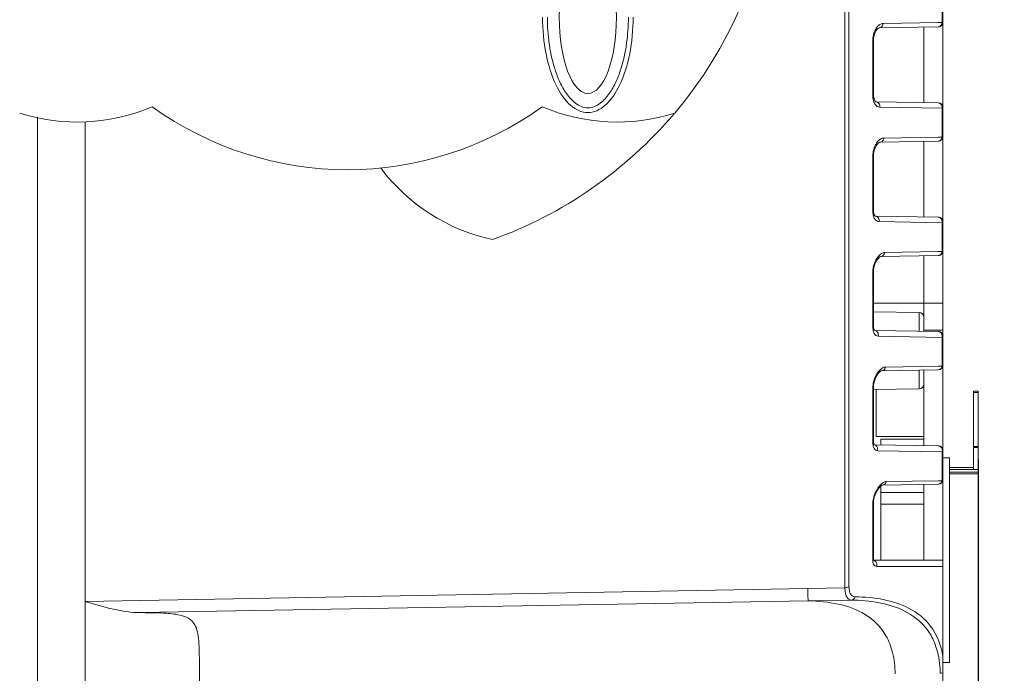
# Model space of a CAD drawing. Header units: millimetres. Extents: x 29170 to 33192, y 579 to 3108.
# Tile 169 of 256: x 32171 to 32274, y 1364 to 1432. Entities that reach past the tile are written whole.
import ezdxf

# ---------------------------------------------------------------- set-up
doc = ezdxf.new("R2010")
doc.units = ezdxf.units.MM
doc.layers.add('细实线', color=7, linetype='Continuous', lineweight=13)
doc.dimstyles.new('ISO-25', dxfattribs={"dimtxt": 15, "dimasz": 14, "dimexe": 3.5, "dimexo": 0, "dimgap": 3.5, "dimtad": 1, "dimtxsty": 'Standard', "dimcen": 2.5, "dimadec": 0, "dimazin": 0, "dimtfac": 1, "dimtmove": 0, "dimatfit": 3, "dimfxl": 1, "dimarcsym": 0})

# ---------------------------------------------------------------- blocks, each defined once
blk = doc.blocks.new('*D68')
at = {"layer": 'Defpoints', "color": 0, "transparency": 16777216}
for p in [(32271.11, 1386.18), (32142.41, 1314.55), (32142.41, 1188.25)]:
    blk.add_point(p, dxfattribs=at)
at = {"layer": '细实线', "color": 0, "lineweight": -2, "transparency": 16777216}
for p, q in [((32271.11, 1386.18), (32271.11, 1184.75)), ((32142.41, 1314.55), (32142.41, 1184.75)), ((32257.11, 1188.25), (32156.41, 1188.25))]:
    blk.add_line(p, q, dxfattribs=at)
at = {"layer": '细实线', "color": 0, "transparency": 16777216}
for points in [[(32156.41, 1190.58), (32156.41, 1185.91), (32142.41, 1188.25)], [(32257.11, 1190.58), (32257.11, 1185.91), (32271.11, 1188.25)]]:
    blk.add_solid(points, dxfattribs=at)
at = {"layer": '细实线', "color": 0, "transparency": 16777216, "insert": (32206.76, 1200.5), "char_height": 15, "attachment_point": 5}
blk.add_mtext('128,7mm', dxfattribs=at)
blk = doc.blocks.new('*D69')
at = {"layer": 'Defpoints', "color": 0, "transparency": 16777216}
for p in [(32224.91, 1684.61), (32172.41, 1311.61), (32379.83, 1311.61)]:
    blk.add_point(p, dxfattribs=at)
at = {"layer": '细实线', "color": 0, "lineweight": -2, "transparency": 16777216}
for p, q in [((32224.91, 1684.61), (32383.33, 1684.61)), ((32379.83, 1670.61), (32379.83, 1325.61)), ((32172.41, 1311.61), (32383.33, 1311.61))]:
    blk.add_line(p, q, dxfattribs=at)
at = {"layer": '细实线', "color": 0, "transparency": 16777216}
for points in [[(32377.5, 1670.61), (32382.17, 1670.61), (32379.83, 1684.61)], [(32377.5, 1325.61), (32382.17, 1325.61), (32379.83, 1311.61)]]:
    blk.add_solid(points, dxfattribs=at)
at = {"layer": '细实线', "color": 0, "transparency": 16777216, "insert": (32368.83, 1498.11), "char_height": 15, "attachment_point": 5, "rotation": 90}
blk.add_mtext('373mm', dxfattribs=at)
blk = doc.blocks.new('*D75')
at = {"layer": 'Defpoints', "color": 0, "transparency": 16777216}
for p in [(32271.11, 1384.69), (32108.93, 1332.06), (32271.11, 1137.5)]:
    blk.add_point(p, dxfattribs=at)
at = {"layer": '细实线', "color": 0, "lineweight": -2, "transparency": 16777216}
for p, q in [((32271.11, 1384.69), (32271.11, 1134)), ((32108.93, 1332.06), (32108.93, 1134)), ((32122.93, 1137.5), (32257.11, 1137.5))]:
    blk.add_line(p, q, dxfattribs=at)
at = {"layer": '细实线', "color": 0, "transparency": 16777216}
for points in [[(32122.93, 1139.84), (32122.93, 1135.17), (32108.93, 1137.5)], [(32257.11, 1139.84), (32257.11, 1135.17), (32271.11, 1137.5)]]:
    blk.add_solid(points, dxfattribs=at)
at = {"layer": '细实线', "color": 0, "transparency": 16777216, "insert": (32190.02, 1148.5), "char_height": 15, "attachment_point": 5}
blk.add_mtext('162.2mm', dxfattribs=at)

msp = doc.modelspace()

# ---------------------------------------------------------------- linework, layer by layer
at = {"layer": '细实线'}
for p, q in [((32257.561, 1372.852), (32257.561, 1435.708)), ((32267.338, 1435.079), (32267.338, 1432.055)), ((32267.414, 1435.114), (32267.414, 1432.096)), ((32257.137, 1372.72), (32257.134, 1434.902)), ((32266.916, 1432.048), (32261.141, 1431.949)), ((32267.338, 1432.055), (32266.916, 1432.048)), ((32267.414, 1423.114), (32267.414, 1432.096)), ((32260.436, 1431.484), (32260.336, 1431.319)), ((32266.923, 1431.596), (32260.726, 1431.488)), ((32260.726, 1431.488), (32260.73, 1431.488)), ((32265.414, 1423.64), (32265.414, 1431.57)), ((32260.137, 1430.233), (32260.061, 1430.191)), ((32260.061, 1430.191), (32260.061, 1424.387)), ((32260.137, 1430.233), (32260.147, 1430.422)), ((32260.137, 1430.233), (32260.137, 1424.44)), ((32260.137, 1424.44), (32260.061, 1424.387)), ((32260.139, 1424.352), (32260.137, 1424.44)), ((32266.923, 1423.614), (32260.39, 1423.728)), ((32260.806, 1423.172), (32267.338, 1423.053)), ((32267.338, 1423.053), (32267.338, 1420.03)), ((32267.414, 1423.114), (32267.414, 1420.096)), ((32172.414, 1422.135), (32172.414, 1311.619)), ((32172.414, 1311.606), (32172.414, 1422.135)), ((32177.414, 1311.605), (32177.414, 1421.633)), ((32266.923, 1419.596), (32260.81, 1419.49)), ((32260.81, 1419.49), (32260.814, 1419.49)), ((32266.916, 1420.022), (32261.226, 1419.927)), ((32265.414, 1411.64), (32265.414, 1419.57)), ((32267.338, 1420.03), (32266.916, 1420.022)), ((32267.414, 1411.114), (32267.414, 1420.096)), ((32260.149, 1418.309), (32260.242, 1418.737)), ((32260.137, 1418.098), (32260.061, 1418.033)), ((32260.061, 1418.033), (32260.061, 1412.229)), ((32260.137, 1418.098), (32260.149, 1418.309)), ((32260.137, 1418.098), (32260.137, 1412.306)), ((32260.137, 1412.306), (32260.061, 1412.229)), ((32260.139, 1412.24), (32260.137, 1412.306)), ((32266.923, 1411.614), (32260.307, 1411.729)), ((32260.722, 1411.15), (32267.338, 1411.028)), ((32267.338, 1411.028), (32267.338, 1408.004)), ((32267.414, 1411.114), (32267.414, 1408.096)), ((32267.414, 1399.114), (32267.414, 1408.096)), ((32266.923, 1407.596), (32260.894, 1407.491)), ((32266.917, 1407.997), (32261.31, 1407.905)), ((32265.414, 1402.605), (32265.414, 1407.57)), ((32267.338, 1408.004), (32266.917, 1407.997)), ((32260.137, 1405.964), (32260.142, 1406.093)), ((32260.142, 1406.093), (32260.21, 1406.49)), ((32260.21, 1406.49), (32260.351, 1406.879)), ((32260.137, 1405.964), (32260.061, 1405.875)), ((32260.061, 1405.875), (32260.061, 1400.071)), ((32260.137, 1405.964), (32260.137, 1400.172)), ((32260.137, 1402.605), (32265.414, 1402.605)), ((32267.414, 1402.605), (32265.414, 1402.605)), ((32265.414, 1402.605), (32265.414, 1399.64)), ((32264.923, 1401.614), (32260.137, 1401.697)), ((32264.923, 1399.649), (32264.923, 1401.614)), ((32260.137, 1400.171), (32260.061, 1400.071)), ((32260.138, 1400.128), (32260.137, 1400.171)), ((32260.223, 1399.731), (32266.923, 1399.614)), ((32260.233, 1399.729), (32260.238, 1399.727)), ((32260.638, 1399.128), (32267.338, 1399.003)), ((32267.414, 1399.759), (32265.414, 1399.759)), ((32267.35, 1399.109), (32267.338, 1399.001)), ((32267.338, 1399.003), (32267.338, 1395.979)), ((32267.414, 1399.114), (32267.414, 1396.096)), ((32266.918, 1395.972), (32261.394, 1395.882)), ((32267.338, 1395.979), (32266.918, 1395.972)), ((32267.414, 1396.096), (32267.414, 1387.114)), ((32260.222, 1394.39), (32260.38, 1394.807)), ((32260.687, 1395.442), (32260.559, 1395.271)), ((32266.923, 1395.596), (32260.979, 1395.493)), ((32264.923, 1393.596), (32264.923, 1395.562)), ((32265.414, 1395.57), (32265.414, 1387.64)), ((32260.137, 1393.83), (32260.061, 1393.717)), ((32260.061, 1393.717), (32260.061, 1387.913)), ((32260.137, 1393.83), (32260.144, 1393.976)), ((32260.137, 1393.83), (32260.137, 1388.037)), ((32260.144, 1393.976), (32260.222, 1394.39)), ((32264.923, 1393.596), (32260.143, 1393.513)), ((32260.414, 1388.605), (32260.414, 1393.518)), ((32270.614, 1393.355), (32271.114, 1393.355)), ((32270.614, 1393.355), (32270.614, 1385.142)), ((32271.114, 1393.201), (32270.614, 1393.201)), ((32271.114, 1393.355), (32271.114, 1384.688)), ((32265.414, 1388.605), (32260.414, 1388.605)), ((32260.137, 1388.037), (32260.061, 1387.913)), ((32260.164, 1387.798), (32260.137, 1388.037)), ((32260.2, 1387.708), (32260.164, 1387.798)), ((32266.923, 1387.614), (32260.199, 1387.731)), ((32260.199, 1387.709), (32260.2, 1387.708)), ((32260.914, 1388.305), (32265.414, 1388.305)), ((32260.914, 1387.718), (32260.914, 1388.304)), ((32271.114, 1387.552), (32270.614, 1387.552)), ((32271.114, 1387.43), (32270.614, 1387.43)), ((32260.555, 1387.105), (32267.338, 1386.977)), ((32267.338, 1386.977), (32267.338, 1383.953)), ((32267.414, 1387.114), (32267.414, 1384.096)), ((32267.414, 1386.355), (32268.114, 1386.355)), ((32268.114, 1386.355), (32268.114, 1364.855)), ((32268.114, 1385.355), (32270.614, 1385.355)), ((32268.114, 1385.142), (32271.114, 1385.142)), ((32268.114, 1384.846), (32271.114, 1384.846)), ((32268.114, 1384.688), (32271.114, 1384.688)), ((32260.914, 1381.479), (32260.914, 1383.404)), ((32266.923, 1383.596), (32261.061, 1383.494)), ((32266.919, 1383.946), (32261.478, 1383.86)), ((32265.414, 1383.57), (32265.414, 1375.605)), ((32267.338, 1383.953), (32266.919, 1383.946)), ((32267.414, 1384.096), (32267.414, 1375.661)), ((32260.219, 1382.228), (32260.374, 1382.65)), ((32265.414, 1382.706), (32260.914, 1382.706)), ((32260.137, 1381.695), (32260.061, 1381.559)), ((32260.061, 1381.559), (32260.061, 1375.617)), ((32260.137, 1381.696), (32260.143, 1381.827)), ((32260.137, 1381.696), (32260.137, 1375.765)), ((32260.143, 1381.827), (32260.219, 1382.228)), ((32260.914, 1381.479), (32265.414, 1381.479)), ((32260.914, 1381.479), (32260.914, 1375.605)), ((32260.137, 1375.765), (32260.061, 1375.617)), ((32260.155, 1375.588), (32260.137, 1375.765)), ((32267.414, 1375.605), (32260.137, 1375.605)), ((32267.414, 1339.292), (32267.414, 1375.605)), ((32260.471, 1374.955), (32267.414, 1374.941)), ((32253.231, 1372.649), (32177.414, 1371.275)), ((32257.137, 1372.72), (32253.231, 1372.649)), ((32253.283, 1371.342), (32183.223, 1370.1)), ((32257.795, 1371.422), (32253.283, 1371.342)), ((32189.414, 1360.107), (32189.414, 1364.998)), ((32267.414, 1364.855), (32268.114, 1364.855))]:
    msp.add_line(p, q, dxfattribs=at)
for points in [[(32260.147, 1430.422), (32260.229, 1430.827), (32260.384, 1431.178)], [(32260.384, 1431.178), (32260.575, 1431.411), (32260.711, 1431.487), (32260.73, 1431.488)], [(32260.39, 1423.728), (32260.365, 1423.735), (32260.287, 1423.814), (32260.19, 1424.032), (32260.139, 1424.352)], [(32260.242, 1418.737), (32260.414, 1419.12), (32260.629, 1419.39), (32260.792, 1419.487), (32260.814, 1419.49)], [(32260.307, 1411.729), (32260.303, 1411.73), (32260.26, 1411.774), (32260.182, 1411.95), (32260.139, 1412.24)], [(32260.351, 1406.879), (32260.547, 1407.21), (32260.76, 1407.428), (32260.8, 1407.454)], [(32260.8, 1407.454), (32260.889, 1407.491), (32260.897, 1407.491)], [(32260.238, 1399.727), (32260.231, 1399.739), (32260.172, 1399.873), (32260.138, 1400.128)], [(32260.38, 1394.807), (32260.598, 1395.17), (32260.837, 1395.419), (32260.881, 1395.449)], [(32260.881, 1395.449), (32260.977, 1395.492), (32260.982, 1395.493)], [(32260.187, 1387.731), (32260.184, 1387.739), (32260.179, 1387.761)], [(32260.374, 1382.65), (32260.589, 1383.037), (32260.842, 1383.344), (32260.898, 1383.394)], [(32260.898, 1383.394), (32261.05, 1383.49), (32261.061, 1383.494)], [(32260.152, 1375.564), (32260.169, 1375.546), (32260.155, 1375.588)]]:
    msp.add_lwpolyline(points, dxfattribs=at)
for centre, radius, start, end in [((32204.914, 1451.605), 45, 319.78686, 26.10891), ((32266.914, 1432.096), 0.5, 271, 0), ((32262.146, 1430.346), 2.055, 151.72746, 156.45025), ((32262.558, 1430.188), 2.496, 169.56412, 179.93339), ((32262.298, 1424.386), 2.236, 179.96059, 184.99006), ((32266.914, 1423.114), 0.5, 0, 89), ((32176.63, 1441.605), 20, 252.30232, 293.05454), ((32204.914, 1451.605), 35, 234.24316, 305.75684), ((32233.199, 1441.605), 20, 246.94546, 287.69768), ((32266.776, 1423.114), 0.566, 353.7607, 358.82395), ((32204.914, 1451.605), 45, 289.78686, 319.65327), ((32266.914, 1420.096), 0.5, 271, 0), ((32262.672, 1418.019), 2.61, 158.01633, 165.82887), ((32262.386, 1418.032), 2.325, 178.30944, 179.99261), ((32224.409, 1428.803), 20, 216.94546, 257.69768), ((32266.914, 1411.114), 0.5, 0, 89), ((32266.779, 1411.114), 0.566, 351.18222, 359.16263), ((32266.914, 1408.096), 0.5, 271, 0), ((32262.393, 1406.064), 2.273, 145.22605, 150.00059), ((32262.154, 1406.23), 1.982, 140.59328, 145.22808), ((32262.905, 1405.803), 2.849, 157.86995, 165.45094), ((32262.293, 1405.874), 2.232, 177.6302, 179.98492), ((32264.914, 1401.114), 0.5, 0, 89), ((32266.914, 1399.114), 0.5, 0, 89), ((32266.914, 1396.096), 0.5, 271, 0), ((32263.169, 1393.564), 3.122, 157.64273, 161.2249), ((32262.228, 1394.166), 2.001, 138.51171, 140.3943), ((32262.173, 1393.715), 2.112, 176.8413, 179.96637), ((32264.914, 1394.096), 0.5, 271, 0), ((32260.133, 1387.356), 0.376, 79.35731, 88.93149), ((32266.914, 1387.114), 0.5, 0.00001, 89), ((32266.914, 1384.096), 0.5, 271, 0), ((32262.994, 1381.573), 2.886, 144.09996, 148.34275), ((32262.023, 1381.556), 1.962, 175.87596, 179.93427), ((32119.452, 1364.336), 69.956, 0.54158, 1.02168)]:
    msp.add_arc(centre, radius, start, end, dxfattribs=at)
msp.add_ellipse((32230.164, 1432.605), major_axis=(0, 8), ratio=0.375, dxfattribs=at)
for points in [[(32225.414, 1432.605), (32225.414, 1431.296), (32225.662, 1428.679), (32226.718, 1425.35), (32228.299, 1423.126), (32230.164, 1422.345), (32232.03, 1423.126), (32233.611, 1425.35), (32234.667, 1428.679), (32234.914, 1431.296), (32234.914, 1432.605)], [(32267.338, 1432.055), (32267.331, 1431.975), (32267.31, 1431.895), (32267.273, 1431.825)], [(32267.123, 1431.659), (32267.064, 1431.621), (32266.993, 1431.598), (32266.923, 1431.596)], [(32267.273, 1431.825), (32267.238, 1431.759), (32267.185, 1431.7), (32267.123, 1431.659)], [(32260.316, 1423.452), (32260.347, 1423.41), (32260.381, 1423.37), (32260.42, 1423.335)], [(32260.42, 1423.335), (32260.455, 1423.302), (32260.494, 1423.273), (32260.535, 1423.248)], [(32260.535, 1423.248), (32260.616, 1423.201), (32260.712, 1423.173), (32260.806, 1423.172)], [(32260.526, 1419.487), (32260.48, 1419.427), (32260.438, 1419.364), (32260.4, 1419.299)], [(32267.117, 1419.655), (32267.06, 1419.619), (32266.991, 1419.598), (32266.923, 1419.596)], [(32267.267, 1419.81), (32267.23, 1419.748), (32267.178, 1419.693), (32267.117, 1419.655)], [(32267.338, 1420.029), (32267.328, 1419.953), (32267.305, 1419.877), (32267.267, 1419.81)], [(32260.141, 1418.658), (32260.095, 1418.476), (32260.068, 1418.288), (32260.062, 1418.101)], [(32260.4, 1419.299), (32260.343, 1419.202), (32260.294, 1419.1), (32260.252, 1418.996)], [(32260.061, 1412.229), (32260.061, 1412.127), (32260.068, 1412.024), (32260.084, 1411.923)], [(32260.084, 1411.923), (32260.094, 1411.858), (32260.108, 1411.794), (32260.126, 1411.731)], [(32260.284, 1411.394), (32260.336, 1411.324), (32260.402, 1411.26), (32260.479, 1411.217)], [(32260.479, 1411.217), (32260.552, 1411.175), (32260.638, 1411.151), (32260.722, 1411.15)], [(32260.424, 1407.201), (32260.364, 1407.096), (32260.311, 1406.988), (32260.266, 1406.876)], [(32260.894, 1407.491), (32260.96, 1407.492), (32261.028, 1407.513), (32261.085, 1407.547)], [(32261.085, 1407.547), (32261.145, 1407.583), (32261.196, 1407.635), (32261.233, 1407.695)], [(32261.233, 1407.695), (32261.273, 1407.758), (32261.299, 1407.831), (32261.31, 1407.905)], [(32267.112, 1407.651), (32267.056, 1407.617), (32266.989, 1407.598), (32266.923, 1407.596)], [(32267.261, 1407.796), (32267.224, 1407.738), (32267.172, 1407.686), (32267.112, 1407.651)], [(32267.338, 1408.003), (32267.325, 1407.931), (32267.3, 1407.859), (32267.261, 1407.796)], [(32260.147, 1406.519), (32260.101, 1406.338), (32260.071, 1406.152), (32260.063, 1405.966)], [(32260.061, 1400.071), (32260.061, 1399.976), (32260.068, 1399.881), (32260.083, 1399.787)], [(32260.38, 1399.213), (32260.454, 1399.16), (32260.548, 1399.129), (32260.638, 1399.128)], [(32261.165, 1395.544), (32261.283, 1395.612), (32261.368, 1395.748), (32261.394, 1395.882)], [(32267.255, 1395.783), (32267.217, 1395.728), (32267.166, 1395.68), (32267.107, 1395.647)], [(32267.338, 1395.978), (32267.323, 1395.909), (32267.295, 1395.841), (32267.255, 1395.783)], [(32267.403, 1396.049), (32267.389, 1396.02), (32267.364, 1395.996), (32267.338, 1395.978)], [(32267.414, 1396.096), (32267.414, 1396.08), (32267.41, 1396.063), (32267.403, 1396.049)], [(32260.982, 1395.493), (32261.045, 1395.494), (32261.109, 1395.513), (32261.165, 1395.544)], [(32267.107, 1395.647), (32267.052, 1395.616), (32266.987, 1395.598), (32266.923, 1395.596)], [(32260.213, 1394.569), (32260.132, 1394.332), (32260.078, 1394.082), (32260.065, 1393.832)], [(32260.061, 1387.913), (32260.061, 1387.821), (32260.068, 1387.728), (32260.084, 1387.637)], [(32260.202, 1387.726), (32260.269, 1387.713), (32260.334, 1387.682), (32260.387, 1387.639)], [(32260.387, 1387.639), (32260.461, 1387.58), (32260.516, 1387.493), (32260.544, 1387.402)], [(32260.159, 1387.392), (32260.177, 1387.354), (32260.198, 1387.317), (32260.223, 1387.284)], [(32260.544, 1387.402), (32260.574, 1387.308), (32260.578, 1387.202), (32260.555, 1387.105)], [(32267.356, 1387.112), (32267.356, 1387.066), (32267.35, 1387.02), (32267.338, 1386.976)], [(32260.844, 1383.494), (32260.777, 1383.422), (32260.714, 1383.345), (32260.657, 1383.265)], [(32261.063, 1383.494), (32261.126, 1383.495), (32261.19, 1383.513), (32261.245, 1383.542)], [(32261.245, 1383.542), (32261.302, 1383.573), (32261.353, 1383.619), (32261.392, 1383.672)], [(32261.392, 1383.672), (32261.433, 1383.727), (32261.462, 1383.793), (32261.478, 1383.86)], [(32267.103, 1383.643), (32267.048, 1383.614), (32266.985, 1383.598), (32266.923, 1383.596)], [(32267.25, 1383.769), (32267.211, 1383.718), (32267.16, 1383.673), (32267.103, 1383.643)], [(32267.338, 1383.952), (32267.32, 1383.887), (32267.291, 1383.823), (32267.25, 1383.769)], [(32267.398, 1384.028), (32267.384, 1383.999), (32267.363, 1383.973), (32267.338, 1383.952)], [(32267.414, 1384.096), (32267.414, 1384.073), (32267.408, 1384.049), (32267.398, 1384.028)], [(32260.052, 1375.605), (32260.091, 1375.604), (32260.131, 1375.597), (32260.169, 1375.585)], [(32260.061, 1375.617), (32260.061, 1375.54), (32260.067, 1375.462), (32260.08, 1375.385)], [(32260.08, 1375.385), (32260.092, 1375.315), (32260.112, 1375.246), (32260.142, 1375.182)], [(32260.169, 1375.585), (32260.219, 1375.569), (32260.266, 1375.543), (32260.307, 1375.51)], [(32260.307, 1375.51), (32260.384, 1375.448), (32260.441, 1375.357), (32260.469, 1375.262)], [(32260.469, 1375.262), (32260.497, 1375.164), (32260.498, 1375.053), (32260.471, 1374.955)], [(32267.143, 1363.732), (32267.235, 1363.734), (32267.331, 1363.75), (32267.414, 1363.79)]]:
    msp.add_open_spline(points, degree=3, dxfattribs=at)
for points, knots in [([(32225.914, 1432.605), (32225.914, 1432.14), (32225.946, 1431.209), (32226.09, 1429.82), (32226.337, 1428.446), (32226.7, 1427.096), (32227.201, 1425.792), (32227.768, 1424.77), (32228.347, 1424.039), (32228.859, 1423.562), (32229.466, 1423.203), (32230.164, 1423.056), (32230.863, 1423.203), (32231.469, 1423.562), (32231.982, 1424.039), (32232.561, 1424.77), (32233.128, 1425.792), (32233.629, 1427.096), (32233.992, 1428.446), (32234.239, 1429.82), (32234.383, 1431.209), (32234.414, 1432.14), (32234.414, 1432.605)], [0, 0, 0, 0, 0.0625328, 0.1250631, 0.1875899, 0.2501105, 0.312617, 0.3750848, 0.4063431, 0.4375966, 0.4688312, 0.499999, 0.5311676, 0.5624018, 0.5936565, 0.6249155, 0.6873834, 0.7498898, 0.8124103, 0.874937, 0.9374673, 1, 1, 1, 1]), ([(32261.141, 1431.949), (32261.079, 1431.948), (32260.791, 1431.895), (32260.564, 1431.67), (32260.436, 1431.484)], [0, 0, 0, 0, 0.2162833, 1, 1, 1, 1]), ([(32260.73, 1431.488), (32260.834, 1431.491), (32261.055, 1431.607), (32261.134, 1431.833), (32261.141, 1431.949)], [0, 0, 0, 0, 0.4727911, 1, 1, 1, 1]), ([(32267.414, 1432.096), (32267.414, 1432.092), (32267.397, 1432.065), (32267.364, 1432.061), (32267.338, 1432.055)], [0, 0, 0, 0, 0.1340074, 1, 1, 1, 1]), ([(32260.262, 1431.167), (32260.244, 1431.126), (32260.176, 1430.956), (32260.128, 1430.777), (32260.103, 1430.64)], [0, 0, 0, 0, 0.239557, 1, 1, 1, 1]), ([(32260.07, 1424.191), (32260.073, 1424.149), (32260.092, 1423.992), (32260.13, 1423.837), (32260.17, 1423.728)], [0, 0, 0, 0, 0.2662532, 1, 1, 1, 1]), ([(32260.17, 1423.728), (32260.18, 1423.702), (32260.219, 1423.606), (32260.271, 1423.514), (32260.316, 1423.452)], [0, 0, 0, 0, 0.2677578, 1, 1, 1, 1]), ([(32260.391, 1423.728), (32260.509, 1423.726), (32260.762, 1423.577), (32260.819, 1423.304), (32260.806, 1423.172)], [0, 0, 0, 0, 0.4713142, 1, 1, 1, 1]), ([(32266.923, 1423.614), (32267.036, 1423.612), (32267.275, 1423.48), (32267.344, 1423.228), (32267.342, 1423.103)], [0, 0, 0, 0, 0.4721051, 1, 1, 1, 1]), ([(32267.338, 1423.053), (32267.35, 1423.057), (32267.378, 1423.069), (32267.414, 1423.092), (32267.414, 1423.114)], [0, 0, 0, 0, 0.3589786, 1, 1, 1, 1]), ([(32261.226, 1419.927), (32261.165, 1419.926), (32260.884, 1419.874), (32260.659, 1419.663), (32260.526, 1419.487)], [0, 0, 0, 0, 0.2147513, 1, 1, 1, 1]), ([(32260.814, 1419.49), (32260.915, 1419.493), (32261.13, 1419.6), (32261.214, 1419.815), (32261.226, 1419.927)], [0, 0, 0, 0, 0.474261, 1, 1, 1, 1]), ([(32267.414, 1420.096), (32267.414, 1420.09), (32267.403, 1420.055), (32267.365, 1420.04), (32267.338, 1420.029)], [0, 0, 0, 0, 0.1746238, 1, 1, 1, 1]), ([(32260.126, 1411.731), (32260.135, 1411.698), (32260.174, 1411.58), (32260.231, 1411.467), (32260.284, 1411.394)], [0, 0, 0, 0, 0.2735845, 1, 1, 1, 1]), ([(32260.307, 1411.729), (32260.43, 1411.727), (32260.69, 1411.571), (32260.742, 1411.285), (32260.722, 1411.15)], [0, 0, 0, 0, 0.4722129, 1, 1, 1, 1]), ([(32266.923, 1411.614), (32267.036, 1411.612), (32267.276, 1411.483), (32267.347, 1411.231), (32267.345, 1411.106)], [0, 0, 0, 0, 0.4734999, 1, 1, 1, 1]), ([(32267.338, 1411.027), (32267.35, 1411.033), (32267.383, 1411.052), (32267.414, 1411.087), (32267.414, 1411.114)], [0, 0, 0, 0, 0.3264253, 1, 1, 1, 1]), ([(32267.414, 1408.096), (32267.414, 1408.069), (32267.384, 1408.031), (32267.35, 1408.01), (32267.338, 1408.003)], [0, 0, 0, 0, 0.6802843, 1, 1, 1, 1]), ([(32261.31, 1407.905), (32261.252, 1407.904), (32260.979, 1407.852), (32260.759, 1407.654), (32260.622, 1407.488)], [0, 0, 0, 0, 0.2126557, 1, 1, 1, 1]), ([(32260.083, 1399.787), (32260.088, 1399.751), (32260.114, 1399.621), (32260.159, 1399.494), (32260.207, 1399.41)], [0, 0, 0, 0, 0.2757517, 1, 1, 1, 1]), ([(32260.207, 1399.41), (32260.218, 1399.39), (32260.265, 1399.315), (32260.327, 1399.25), (32260.38, 1399.213)], [0, 0, 0, 0, 0.2714037, 1, 1, 1, 1]), ([(32260.223, 1399.731), (32260.35, 1399.728), (32260.619, 1399.564), (32260.664, 1399.266), (32260.638, 1399.128)], [0, 0, 0, 0, 0.4736333, 1, 1, 1, 1]), ([(32266.923, 1399.614), (32267.036, 1399.612), (32267.277, 1399.485), (32267.351, 1399.234), (32267.35, 1399.109)], [0, 0, 0, 0, 0.4754405, 1, 1, 1, 1]), ([(32267.338, 1399.001), (32267.35, 1399.009), (32267.386, 1399.037), (32267.414, 1399.082), (32267.414, 1399.114)], [0, 0, 0, 0, 0.3027427, 1, 1, 1, 1]), ([(32261.394, 1395.882), (32261.339, 1395.881), (32261.078, 1395.831), (32260.866, 1395.646), (32260.729, 1395.492)], [0, 0, 0, 0, 0.2100301, 1, 1, 1, 1]), ([(32260.559, 1395.271), (32260.533, 1395.233), (32260.427, 1395.067), (32260.339, 1394.89), (32260.282, 1394.752)], [0, 0, 0, 0, 0.2374308, 1, 1, 1, 1]), ([(32260.084, 1387.637), (32260.088, 1387.615), (32260.106, 1387.531), (32260.132, 1387.449), (32260.159, 1387.392)], [0, 0, 0, 0, 0.2697886, 1, 1, 1, 1]), ([(32266.923, 1387.614), (32267.037, 1387.612), (32267.279, 1387.488), (32267.356, 1387.237), (32267.356, 1387.112)], [0, 0, 0, 0, 0.4779422, 1, 1, 1, 1]), ([(32260.223, 1387.284), (32260.244, 1387.255), (32260.329, 1387.159), (32260.462, 1387.107), (32260.555, 1387.105)], [0, 0, 0, 0, 0.2730118, 1, 1, 1, 1]), ([(32267.338, 1386.976), (32267.35, 1386.985), (32267.389, 1387.022), (32267.414, 1387.076), (32267.414, 1387.114)], [0, 0, 0, 0, 0.2860321, 1, 1, 1, 1]), ([(32261.478, 1383.86), (32261.427, 1383.859), (32261.18, 1383.81), (32260.979, 1383.638), (32260.844, 1383.494)], [0, 0, 0, 0, 0.2065429, 1, 1, 1, 1]), ([(32260.275, 1382.563), (32260.192, 1382.353), (32260.107, 1382.064), (32260.071, 1381.769), (32260.066, 1381.697)], [0, 0, 0, 0, 0.7602451, 1, 1, 1, 1]), ([(32260.538, 1383.088), (32260.513, 1383.048), (32260.414, 1382.879), (32260.33, 1382.701), (32260.275, 1382.563)], [0, 0, 0, 0, 0.2408179, 1, 1, 1, 1]), ([(32260.142, 1375.182), (32260.174, 1375.115), (32260.261, 1374.995), (32260.405, 1374.955), (32260.471, 1374.955)], [0, 0, 0, 0, 0.5305066, 1, 1, 1, 1]), ([(32253.283, 1371.342), (32253.278, 1371.35), (32253.28, 1371.386), (32253.27, 1371.453), (32253.267, 1371.565), (32253.256, 1371.789), (32253.245, 1372.155), (32253.235, 1372.471), (32253.231, 1372.649)], [0, 0, 0, 0, 0.0217176, 0.075389, 0.1603671, 0.2755677, 0.5899678, 1, 1, 1, 1]), ([(32257.137, 1372.72), (32257.179, 1372.72), (32257.327, 1372.73), (32257.481, 1372.78), (32257.561, 1372.852)], [0, 0, 0, 0, 0.2794913, 1, 1, 1, 1]), ([(32257.795, 1371.422), (32257.702, 1371.424), (32257.497, 1371.493), (32257.283, 1371.783), (32257.162, 1372.207), (32257.138, 1372.536), (32257.137, 1372.72)], [0, 0, 0, 0, 0.1756262, 0.380695, 0.6526792, 1, 1, 1, 1]), ([(32258.21, 1371.769), (32258.12, 1371.771), (32257.929, 1371.82), (32257.709, 1372.057), (32257.584, 1372.418), (32257.561, 1372.697), (32257.561, 1372.852)], [0, 0, 0, 0, 0.1931912, 0.402469, 0.6663145, 1, 1, 1, 1]), ([(32183.223, 1370.1), (32182.267, 1370.1), (32180.294, 1370.427), (32178.392, 1370.972), (32177.414, 1371.275)], [0, 0, 0, 0, 0.4828923, 1, 1, 1, 1]), ([(32253.283, 1371.342), (32254.341, 1371.321), (32256.406, 1371.134), (32258.884, 1370.266), (32260.528, 1368.994), (32261.553, 1367.64), (32262.253, 1365.819), (32262.393, 1364.43), (32262.415, 1363.673)], [0, 0, 0, 0, 0.2350881, 0.4587954, 0.5717544, 0.6926723, 0.8316601, 1, 1, 1, 1]), ([(32257.795, 1371.422), (32257.887, 1371.424), (32258.079, 1371.501), (32258.183, 1371.675), (32258.21, 1371.769)], [0, 0, 0, 0, 0.4835737, 1, 1, 1, 1]), ([(32266.976, 1365.425), (32266.864, 1366.021), (32266.538, 1367.119), (32265.454, 1368.912), (32263.474, 1370.421), (32260.699, 1371.241), (32258.777, 1371.403), (32257.795, 1371.422)], [0, 0, 0, 0, 0.1519342, 0.2834137, 0.5192745, 0.7539823, 1, 1, 1, 1]), ([(32267.414, 1365.512), (32267.223, 1366.652), (32266.444, 1368.739), (32263.964, 1370.714), (32261.154, 1371.578), (32259.207, 1371.748), (32258.21, 1371.769)], [0, 0, 0, 0, 0.2847814, 0.5206911, 0.7545241, 1, 1, 1, 1]), ([(32189.397, 1365.584), (32189.389, 1366.011), (32189.368, 1366.778), (32189.27, 1367.813), (32189.066, 1368.642), (32188.434, 1369.604), (32186.992, 1369.972), (32185.186, 1370.088), (32183.94, 1370.1), (32183.223, 1370.1)], [0, 0, 0, 0, 0.1369908, 0.2461597, 0.3332132, 0.4088825, 0.6033867, 0.769983, 1, 1, 1, 1]), ([(32267.143, 1363.731), (32267.14, 1363.881), (32267.118, 1364.448), (32267.053, 1365.014), (32266.976, 1365.425)], [0, 0, 0, 0, 0.2637057, 1, 1, 1, 1])]:
    msp.add_open_spline(points, degree=3, knots=knots, dxfattribs=at)

# ---------------------------------------------------------------- dimensions: what is measured, and where the dimension line sits
dim = msp.add_linear_dim(base=(32379.833, 1311.605), p1=(32224.914, 1684.605), p2=(32172.414, 1311.605), angle=90, text='<>mm', dimstyle='ISO-25', dxfattribs=at)
dim.commit()
dim.dimension.update_dxf_attribs({"geometry": '*D69', "text_midpoint": (32368.833, 1498.105)})
for base, p1, p2, text, picture, middle in [((32142.414, 1188.247), (32271.114, 1386.182), (32142.414, 1314.55), '<>mm', '*D68', (32206.764, 1200.497)), ((32271.114, 1137.503), (32108.928, 1332.061), (32271.114, 1384.688), '162.2mm', '*D75', (32190.021, 1148.503))]:
    dim = msp.add_linear_dim(base=base, p1=p1, p2=p2, text=text, dimstyle='ISO-25', dxfattribs=at)
    dim.commit()
    dim.dimension.update_dxf_attribs({"geometry": picture, "text_midpoint": middle})

doc.saveas('drawing.dxf')
